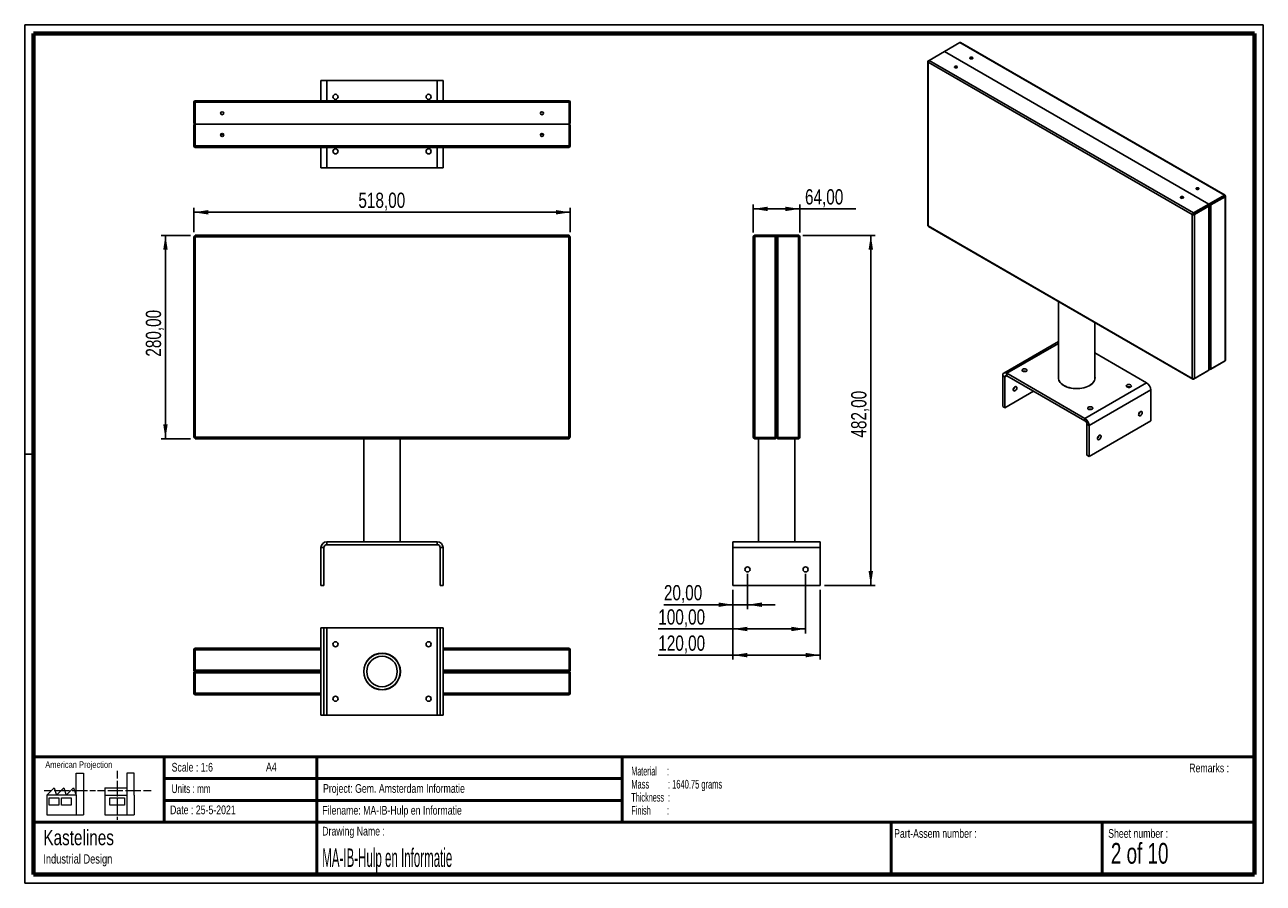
# Paper-space layout 'Sheet2' of a CAD drawing. Header units: millimetres. Extents: x 7 to 291, y 7 to 204.
import ezdxf

# ---------------------------------------------------------------- set-up
doc = ezdxf.new("R2010")
doc.units = ezdxf.units.MM
for name, color, linetype in [('BORDERS', 7, 'Continuous'), ('DRAWING', 7, 'Continuous'), ('TEXT_SHEET_FORMAT', 7, 'Continuous')]:
    doc.layers.add(name, color=color, linetype=linetype)
doc.styles.add('SLDTEXTSTYLE0', font='TXT', dxfattribs={"width": 0.7})
doc.styles.add('SLDTEXTSTYLE1', font='TXT', dxfattribs={"width": 0.75})
doc.styles.add('SLDTEXTSTYLE2', font='TXT', dxfattribs={"width": 0.678571})
doc.styles.add('SLDTEXTSTYLE3', font='TXT', dxfattribs={"width": 0.5675})
doc.styles.add('SLDTEXTSTYLE4', font='TXT', dxfattribs={"width": 0.56375})
doc.styles.add('SLDTEXTSTYLE5', font='TXT', dxfattribs={"width": 0.605})
doc.styles.add('SLDTEXTSTYLE6', font='TXT', dxfattribs={"width": 0.549})
doc.styles.add('SLDTEXTSTYLE7', font='TXT', dxfattribs={"width": 0.467045})
doc.dimstyles.new('SLDDIMSTYLE2', dxfattribs={"dimtxt": 3.5, "dimasz": 3.302, "dimexe": 0, "dimexo": 0.0625, "dimgap": 0.875, "dimtad": 1, "dimlfac": 6, "dimrnd": 1e-09, "dimzin": 12, "dimdsep": 46, "dimtxsty": 'SLDTEXTSTYLE1', "dimsah": 1, "dimcen": 0.09, "dimadec": 0, "dimazin": 3, "dimtfac": 1, "dimtofl": 0, "dimtmove": 0, "dimatfit": 3, "dimfxl": 1, "dimfrac": 2, "dimtolj": 1, "dimtzin": 12, "dimarcsym": 0})
doc.dimstyles.new('SLDDIMSTYLE3', dxfattribs={"dimtxt": 3.5, "dimasz": 3.302, "dimexe": 0, "dimexo": 0.0625, "dimgap": 0.875, "dimtad": 1, "dimlfac": 6, "dimrnd": 1e-09, "dimzin": 12, "dimdsep": 46, "dimtxsty": 'SLDTEXTSTYLE1', "dimsah": 1, "dimcen": 0.09, "dimadec": 0, "dimazin": 3, "dimtfac": 1, "dimtmove": 0, "dimatfit": 0, "dimfxl": 1, "dimfrac": 2, "dimtolj": 1, "dimtzin": 12, "dimarcsym": 0})

# ---------------------------------------------------------------- blocks, each defined once
blk = doc.blocks.new('SW_NOTE_0_7')
at = {"layer": 'TEXT_SHEET_FORMAT', "color": 0, "char_height": 2, "attachment_point": 1}
for s, insert, style in [('Material     :', (0, 2.58), 'SLDTEXTSTYLE3'), ('Mass         : 1640.75 grams', (0, -0.42), 'SLDTEXTSTYLE4'), ('Thickness  :', (0, -3.42), 'SLDTEXTSTYLE5'), ('Finish        :', (0, -6.42), 'SLDTEXTSTYLE6')]:
    blk.add_mtext(s, dxfattribs=dict(at, insert=insert, style=style))
blk = doc.blocks.new('SW_NOTE_0_8')
at = {"layer": 'DRAWING', "color": 0, "attachment_point": 1, "style": 'SLDTEXTSTYLE1'}
for s, insert, char_height in [('Kastelines', (0, 4.51), 3.5), ('Industrial Design', (0, -1.09), 2.1167)]:
    blk.add_mtext(s, dxfattribs=dict(at, insert=insert, char_height=char_height))
blk = doc.blocks.new('_D')
at = {"layer": 'DRAWING', "color": 7}
for p, q in [((44.61, 155.46), (37.83, 155.46)), ((38.83, 108.8), (38.83, 155.46)), ((44.61, 108.8), (37.83, 108.8))]:
    blk.add_line(p, q, dxfattribs=at)
for points in [[(38.83, 155.46), (38.32, 152.16), (39.34, 152.16)], [(38.83, 108.8), (39.34, 112.1), (38.32, 112.1)]]:
    blk.add_solid(points, dxfattribs=at)
at = {"layer": 'DRAWING', "color": 7, "insert": (34.32, 127.62), "char_height": 3.5, "attachment_point": 1, "rotation": 90, "style": 'SLDTEXTSTYLE1'}
blk.add_mtext('280,00', dxfattribs=at)
blk = doc.blocks.new('_D_1')
at = {"layer": 'DRAWING', "color": 7}
for p, q in [((45.33, 156.18), (45.33, 161.75)), ((45.33, 160.75), (131.67, 160.75)), ((131.67, 156.18), (131.67, 161.75))]:
    blk.add_line(p, q, dxfattribs=at)
for points in [[(45.33, 160.75), (48.63, 160.24), (48.63, 161.26)], [(131.67, 160.75), (128.36, 161.26), (128.36, 160.24)]]:
    blk.add_solid(points, dxfattribs=at)
at = {"layer": 'DRAWING', "color": 7, "insert": (83.08, 165.26), "char_height": 3.5, "attachment_point": 1, "style": 'SLDTEXTSTYLE1'}
blk.add_mtext('518,00', dxfattribs=at)
blk = doc.blocks.new('_D_2')
at = {"layer": 'DRAWING', "color": 7}
for p, q in [((173.63, 156.13), (173.63, 162.53)), ((184.3, 156.13), (184.3, 162.53)), ((173.63, 161.53), (184.3, 161.53)), ((184.3, 161.53), (197.13, 161.53))]:
    blk.add_line(p, q, dxfattribs=at)
for points in [[(173.63, 161.53), (176.93, 161.02), (176.93, 162.04)], [(184.3, 161.53), (180.99, 162.04), (180.99, 161.02)]]:
    blk.add_solid(points, dxfattribs=at)
at = {"layer": 'DRAWING', "color": 7, "insert": (185.49, 166.04), "char_height": 3.5, "attachment_point": 1, "style": 'SLDTEXTSTYLE1'}
blk.add_mtext('64,00', dxfattribs=at)
blk = doc.blocks.new('_D_3')
at = {"layer": 'DRAWING', "color": 7}
for p, q in [((172.3, 77.8), (172.3, 69.7)), ((168.96, 74.13), (168.96, 69.7)), ((168.96, 70.7), (153.14, 70.7)), ((172.3, 70.7), (168.96, 70.7)), ((172.3, 70.7), (178.65, 70.7))]:
    blk.add_line(p, q, dxfattribs=at)
for points in [[(168.96, 70.7), (165.66, 71.21), (165.66, 70.19)], [(172.3, 70.7), (175.6, 70.19), (175.6, 71.21)]]:
    blk.add_solid(points, dxfattribs=at)
at = {"layer": 'DRAWING', "color": 7, "insert": (153.14, 75.21), "char_height": 3.5, "attachment_point": 1, "style": 'SLDTEXTSTYLE1'}
blk.add_mtext('20,00', dxfattribs=at)
blk = doc.blocks.new('_D_4')
at = {"layer": 'DRAWING', "color": 7}
for p, q in [((185.63, 77.8), (185.63, 64.13)), ((168.96, 74.13), (168.96, 64.13)), ((168.96, 65.13), (151.85, 65.13)), ((168.96, 65.13), (185.63, 65.13))]:
    blk.add_line(p, q, dxfattribs=at)
for points in [[(168.96, 65.13), (172.27, 64.62), (172.27, 65.64)], [(185.63, 65.13), (182.33, 65.64), (182.33, 64.62)]]:
    blk.add_solid(points, dxfattribs=at)
at = {"layer": 'DRAWING', "color": 7, "insert": (151.85, 69.64), "char_height": 3.5, "attachment_point": 1, "style": 'SLDTEXTSTYLE1'}
blk.add_mtext('100,00', dxfattribs=at)
blk = doc.blocks.new('_D_5')
at = {"layer": 'DRAWING', "color": 7}
for p, q in [((184.96, 155.46), (201.58, 155.46)), ((200.58, 75.13), (200.58, 155.46)), ((189.96, 75.13), (201.58, 75.13))]:
    blk.add_line(p, q, dxfattribs=at)
for points in [[(200.58, 155.46), (200.07, 152.16), (201.09, 152.16)], [(200.58, 75.13), (201.09, 78.43), (200.07, 78.43)]]:
    blk.add_solid(points, dxfattribs=at)
at = {"layer": 'DRAWING', "color": 7, "insert": (196.07, 109.05), "char_height": 3.5, "attachment_point": 1, "rotation": 90, "style": 'SLDTEXTSTYLE1'}
blk.add_mtext('482,00', dxfattribs=at)
blk = doc.blocks.new('_D_6')
at = {"layer": 'DRAWING', "color": 7}
for p, q in [((168.96, 74.13), (168.96, 58.13)), ((188.96, 74.13), (188.96, 58.13)), ((168.96, 59.13), (151.85, 59.13)), ((188.96, 59.13), (168.96, 59.13))]:
    blk.add_line(p, q, dxfattribs=at)
for points in [[(168.96, 59.13), (172.27, 58.62), (172.27, 59.64)], [(188.96, 59.13), (185.66, 59.64), (185.66, 58.62)]]:
    blk.add_solid(points, dxfattribs=at)
at = {"layer": 'DRAWING', "color": 7, "insert": (151.85, 63.64), "char_height": 3.5, "attachment_point": 1, "style": 'SLDTEXTSTYLE1'}
blk.add_mtext('120,00', dxfattribs=at)

psp = doc.layouts.new('Sheet2')

# ---------------------------------------------------------------- linework, layer by layer
at = {"color": 7, "linetype": 'Continuous', "lineweight": 25}
for p, q in [((217.4677, 197.6453), (221.0033, 199.6863)), ((221.0033, 199.6863), (281.6549, 164.6729)), ((281.8104, 164.6958), (221.1811, 199.6964)), ((213.9322, 195.6043), (217.4677, 197.6453)), ((217.4677, 197.6453), (278.1194, 162.6318)), ((213.637, 195.3412), (213.637, 157.7181)), ((213.9286, 195.6022), (213.7346, 195.4902)), ((274.3101, 160.2046), (213.7346, 195.174)), ((213.7346, 195.174), (213.7346, 157.6132)), ((274.5839, 160.5908), (213.9322, 195.6043)), ((74.4993, 190.9861), (74.4993, 186.3194)), ((74.4993, 190.9861), (75.8326, 190.9861)), ((101.1659, 190.9861), (75.8326, 190.9861)), ((101.1659, 190.9861), (102.4993, 190.9861)), ((102.4993, 190.9861), (102.4993, 186.3194)), ((45.3326, 185.9861), (45.3326, 181.3194)), ((45.3326, 185.9861), (45.5826, 185.9861)), ((45.5826, 185.9861), (45.5826, 181.3194)), ((45.6121, 180.9861), (45.6121, 185.9861)), ((45.6121, 185.9861), (131.3865, 185.9861)), ((45.6659, 186.3194), (131.3326, 186.3194)), ((131.3865, 185.9861), (131.3865, 180.9861)), ((131.6659, 185.9861), (131.4159, 185.9861)), ((131.4159, 181.3194), (131.4159, 185.9861)), ((131.6659, 181.3194), (131.6659, 185.9861)), ((45.5826, 181.3194), (45.3326, 181.3194)), ((45.3326, 180.6527), (45.3326, 175.9861)), ((45.5826, 180.6527), (45.3326, 180.6527)), ((45.5826, 180.6527), (45.5826, 175.9861)), ((45.6121, 180.9861), (131.3865, 180.9861)), ((45.6121, 175.9861), (45.6121, 180.9861)), ((131.3865, 180.9861), (131.3865, 175.9861)), ((131.4159, 181.3194), (131.6659, 181.3194)), ((131.4159, 180.6527), (131.6659, 180.6527)), ((131.4159, 175.9861), (131.4159, 180.6527)), ((131.6659, 175.9861), (131.6659, 180.6527)), ((51.4927, 178.5694), (52.1725, 178.5694)), ((124.826, 178.5694), (125.5059, 178.5694)), ((45.3326, 175.9861), (45.5826, 175.9861)), ((131.3865, 175.9861), (45.6121, 175.9861)), ((131.3326, 175.6527), (45.6659, 175.6527)), ((74.4993, 175.6527), (74.4993, 170.9861)), ((102.4993, 175.6527), (102.4993, 170.9861)), ((131.6659, 175.9861), (131.4159, 175.9861)), ((75.8326, 170.9861), (74.4993, 170.9861)), ((75.8326, 170.9861), (101.1659, 170.9861)), ((102.4993, 170.9861), (101.1659, 170.9861)), ((278.1194, 162.6318), (274.5839, 160.5908)), ((278.1194, 162.4277), (274.5839, 160.3867)), ((274.6047, 160.3506), (277.9045, 162.2555)), ((274.7815, 160.2485), (278.0813, 162.1535)), ((277.9045, 162.2555), (278.0813, 162.1535)), ((278.0813, 124.5046), (278.0813, 162.1535)), ((281.6549, 164.6729), (278.1194, 162.6318)), ((281.6549, 164.4687), (278.1194, 162.4277)), ((278.1194, 162.6318), (278.1194, 162.4277)), ((278.1789, 124.7109), (278.1789, 162.2896)), ((278.3759, 162.5277), (281.6758, 164.4326)), ((278.3759, 162.5277), (278.5527, 162.4256)), ((278.5527, 162.4256), (281.8525, 164.3306)), ((278.5527, 162.4256), (278.5527, 124.7768)), ((278.6116, 162.7119), (278.6116, 162.6637)), ((281.6549, 164.6729), (281.6549, 164.4687)), ((281.8525, 164.5587), (281.6758, 164.4567)), ((281.8525, 164.3306), (281.6758, 164.4326)), ((281.8525, 164.3306), (281.8525, 126.6817)), ((281.9502, 126.8307), (281.9502, 164.4538)), ((274.3101, 160.2046), (274.4868, 160.3066)), ((274.3101, 122.6437), (274.3101, 160.2046)), ((274.5839, 160.5908), (274.5839, 160.3867)), ((274.7815, 160.2485), (274.6047, 160.3506)), ((274.7815, 122.5997), (274.7815, 160.2485)), ((275.7832, 161.0309), (275.7832, 161.079)), ((213.7346, 157.6132), (274.3101, 122.6437)), ((213.7767, 157.4761), (274.4061, 122.4755)), ((45.3326, 155.183), (45.6659, 155.1291)), ((45.3326, 155.183), (45.5826, 155.183)), ((45.3326, 155.183), (45.3326, 109.0753)), ((45.5826, 155.183), (45.6659, 155.1291)), ((45.6311, 155.183), (45.5826, 155.183)), ((45.6121, 155.4625), (45.6121, 155.2125)), ((45.6659, 155.1291), (45.6121, 155.4625)), ((131.3865, 155.4625), (45.6121, 155.4625)), ((45.6121, 155.2125), (45.6311, 155.183)), ((45.6659, 155.1291), (45.6121, 155.2125)), ((45.6659, 155.1291), (45.6659, 109.1291)), ((131.3326, 155.1291), (45.6659, 155.1291)), ((131.3865, 155.4625), (131.3326, 155.1291)), ((131.3865, 155.2125), (131.3326, 155.1291)), ((131.3326, 155.1291), (131.6659, 155.183)), ((131.3326, 155.1291), (131.4159, 155.183)), ((131.3326, 109.1291), (131.3326, 155.1291)), ((131.3674, 155.183), (131.3865, 155.2125)), ((131.4159, 155.183), (131.3674, 155.183)), ((131.3865, 155.4625), (131.3865, 155.2125)), ((131.6659, 155.183), (131.4159, 155.183)), ((131.6659, 109.0753), (131.6659, 155.183)), ((173.6303, 109.1291), (173.6303, 155.1291)), ((173.9636, 155.4625), (173.9636, 155.2125)), ((178.9636, 155.4625), (173.9636, 155.4625)), ((178.9636, 155.2125), (173.9636, 155.2125)), ((173.9636, 155.183), (173.9636, 155.2125)), ((173.9636, 109.0753), (173.9636, 155.183)), ((173.9636, 155.183), (178.6303, 155.183)), ((178.6303, 155.183), (178.9636, 155.183)), ((178.6303, 109.0753), (178.6303, 155.183)), ((178.9636, 155.4625), (178.9636, 155.2125)), ((183.9636, 155.4625), (178.9636, 155.4625)), ((183.9636, 155.2125), (178.9636, 155.2125)), ((178.9636, 155.183), (178.9636, 109.247)), ((178.9636, 155.183), (179.297, 155.183)), ((179.297, 155.183), (183.9636, 155.183)), ((179.297, 155.183), (179.297, 109.0753)), ((183.9636, 155.4625), (183.9636, 155.2125)), ((183.9636, 155.2125), (183.9636, 155.183)), ((183.9636, 155.183), (183.9636, 109.0753)), ((184.297, 155.1291), (184.297, 109.1291)), ((243.6269, 140.2439), (243.6269, 122.7085)), ((251.9602, 122.7085), (251.9602, 135.4332)), ((243.6269, 131.0952), (231.0992, 123.8631)), ((263.8213, 121.62), (251.9602, 128.4672)), ((278.3551, 124.6627), (281.6549, 126.5676)), ((281.8525, 126.6817), (278.5527, 124.7768)), ((231.2944, 122.9805), (230.823, 123.2526)), ((230.823, 123.2526), (230.823, 116.1759)), ((231.2944, 122.9805), (231.2944, 115.9038)), ((231.7658, 123.7971), (249.6792, 113.4559)), ((231.7658, 123.2527), (231.7658, 123.7971)), ((231.7658, 123.2527), (249.6792, 112.9115)), ((243.6368, 122.5432), (243.6117, 122.4363)), ((274.5839, 122.4856), (277.8837, 124.3905)), ((278.0813, 124.5046), (274.7815, 122.5997)), ((277.8837, 124.3906), (277.8837, 124.3905)), ((278.3551, 124.7816), (278.3551, 124.6627)), ((231.2944, 115.9038), (237.8951, 119.7143)), ((249.6792, 113.4559), (263.8213, 121.62)), ((264.7641, 119.987), (250.622, 111.8229)), ((264.7641, 119.987), (264.7641, 112.9103)), ((230.823, 116.1759), (231.2944, 115.9038)), ((249.6792, 112.9115), (249.6792, 113.4559)), ((250.1506, 112.095), (250.622, 111.8229)), ((250.1506, 105.0184), (250.1506, 112.095)), ((264.7641, 112.9103), (250.622, 104.7462)), ((250.622, 104.7462), (250.622, 111.8229)), ((45.6659, 109.1291), (45.3326, 109.0753)), ((45.3326, 109.0753), (45.5826, 109.0753)), ((45.6659, 109.1291), (45.5826, 109.0753)), ((45.6121, 109.0458), (45.6659, 109.1291)), ((45.6121, 108.7958), (45.6659, 109.1291)), ((45.6121, 108.7958), (45.6121, 109.0458)), ((45.6121, 108.7958), (131.3865, 108.7958)), ((45.6659, 109.1291), (131.3326, 109.1291)), ((84.3326, 108.7958), (84.3326, 85.1291)), ((92.6659, 85.1291), (92.6659, 108.7958)), ((131.6659, 109.0753), (131.3326, 109.1291)), ((131.3326, 109.1291), (131.3865, 109.0458)), ((131.3326, 109.1291), (131.3865, 108.7958)), ((131.4159, 109.0753), (131.3326, 109.1291)), ((131.3865, 108.7958), (131.3865, 109.0458)), ((131.6659, 109.0753), (131.4159, 109.0753)), ((178.6303, 109.0753), (173.9636, 109.0753)), ((173.9636, 108.7958), (173.9636, 109.0458)), ((173.9636, 109.0458), (178.6303, 109.0458)), ((173.9636, 108.7958), (178.6303, 108.7958)), ((174.797, 109.0753), (174.797, 109.0458)), ((174.797, 108.7958), (174.797, 85.1291)), ((178.6303, 109.0458), (178.6303, 108.7958)), ((178.9636, 109.1291), (178.788, 109.1291)), ((178.9636, 109.247), (178.9636, 109.1291)), ((178.9636, 109.1291), (179.1394, 109.1291)), ((183.9636, 109.0753), (179.297, 109.0753)), ((179.297, 109.0458), (179.297, 108.7958)), ((179.297, 109.0458), (183.9636, 109.0458)), ((179.297, 108.7958), (183.9636, 108.7958)), ((183.1303, 109.0458), (183.1303, 109.0753)), ((183.1303, 85.1291), (183.1303, 108.7958)), ((183.9636, 108.7958), (183.9636, 109.0458)), ((250.622, 104.7462), (250.1506, 105.0184)), ((75.1659, 83.7958), (74.4993, 83.7958)), ((74.4993, 83.7958), (74.4993, 75.1291)), ((75.1659, 83.7958), (75.1659, 75.1291)), ((75.8326, 84.4625), (75.8326, 85.1291)), ((75.8326, 85.1291), (101.1659, 85.1291)), ((75.8326, 84.4625), (101.1659, 84.4625)), ((101.1659, 84.4625), (101.1659, 85.1291)), ((101.8326, 75.1291), (101.8326, 83.7958)), ((101.8326, 83.7958), (102.4993, 83.7958)), ((102.4993, 75.1291), (102.4993, 83.7958)), ((168.9636, 83.7958), (168.9636, 85.1291)), ((168.9636, 85.1291), (188.9636, 85.1291)), ((168.9636, 75.1291), (168.9636, 83.7958)), ((188.9636, 83.7958), (168.9636, 83.7958)), ((188.9636, 85.1291), (188.9636, 83.7958)), ((188.9636, 83.7958), (188.9636, 75.1291)), ((74.4993, 75.1291), (75.1659, 75.1291)), ((102.4993, 75.1291), (101.8326, 75.1291)), ((188.9636, 75.1291), (168.9636, 75.1291)), ((74.4993, 65.3706), (74.4993, 45.3706)), ((74.4993, 65.3706), (75.1659, 65.3706)), ((75.1659, 65.3706), (75.1659, 45.3706)), ((75.8326, 65.3706), (75.1659, 65.3706)), ((75.8326, 45.3706), (75.8326, 65.3706)), ((75.8326, 65.3706), (101.1659, 65.3706)), ((101.8326, 65.3706), (101.1659, 65.3706)), ((101.1659, 65.3706), (101.1659, 45.3706)), ((102.4993, 65.3706), (101.8326, 65.3706)), ((101.8326, 45.3706), (101.8326, 65.3706)), ((102.4993, 45.3706), (102.4993, 65.3706)), ((45.3326, 60.3706), (45.5826, 60.3706)), ((45.3326, 60.3706), (45.3326, 55.7039)), ((45.5826, 60.3706), (45.5826, 55.7039)), ((45.6121, 55.7039), (45.6121, 60.3706)), ((45.6659, 60.7039), (74.4993, 60.7039)), ((102.4993, 60.7039), (131.3326, 60.7039)), ((131.3865, 60.3706), (131.3865, 55.7039)), ((131.6659, 60.3706), (131.4159, 60.3706)), ((131.4159, 55.7039), (131.4159, 60.3706)), ((131.6659, 55.7039), (131.6659, 60.3706)), ((45.5826, 55.7039), (45.3326, 55.7039)), ((45.5826, 55.0373), (45.3326, 55.0373)), ((45.3326, 55.0373), (45.3326, 50.3706)), ((45.5826, 55.0373), (45.5826, 50.3706)), ((45.6121, 55.3706), (45.6659, 55.3706)), ((45.6121, 50.3706), (45.6121, 55.0373)), ((45.6659, 55.3706), (45.6659, 55.5463)), ((45.6659, 55.3706), (45.6659, 55.1945)), ((45.7838, 55.3706), (45.6659, 55.3706)), ((74.4993, 55.3706), (45.7838, 55.3706)), ((131.2147, 55.3706), (102.4993, 55.3706)), ((131.3326, 55.3706), (131.2147, 55.3706)), ((131.3326, 55.3706), (131.3326, 55.5467)), ((131.3326, 55.3706), (131.3326, 55.1949)), ((131.3326, 55.3706), (131.3865, 55.3706)), ((131.3865, 55.0373), (131.3865, 50.3706)), ((131.4159, 55.7039), (131.6659, 55.7039)), ((131.4159, 55.0373), (131.6659, 55.0373)), ((131.4159, 50.3706), (131.4159, 55.0373)), ((131.6659, 50.3706), (131.6659, 55.0373)), ((45.3326, 50.3706), (45.5826, 50.3706)), ((74.4993, 50.0373), (45.6659, 50.0373)), ((131.3326, 50.0373), (102.4993, 50.0373)), ((131.6659, 50.3706), (131.4159, 50.3706)), ((74.4993, 45.3706), (75.1659, 45.3706)), ((75.1659, 45.3706), (75.8326, 45.3706)), ((101.1659, 45.3706), (75.8326, 45.3706)), ((101.1659, 45.3706), (101.8326, 45.3706)), ((102.4993, 45.3706), (101.8326, 45.3706))]:
    psp.add_line(p, q, dxfattribs=at)
at = {"color": 8, "linetype": 'Continuous', "lineweight": 25}
for p, q in [((213.7346, 195.4902), (213.7939, 195.4559)), ((75.8326, 190.9861), (75.8326, 186.3194)), ((101.1659, 186.3194), (101.1659, 190.9861)), ((75.8326, 175.6527), (75.8326, 170.9861)), ((101.1659, 170.9861), (101.1659, 175.6527)), ((277.9045, 162.3037), (277.9045, 162.2555)), ((281.6549, 164.4687), (281.6758, 164.4567)), ((281.6758, 164.4567), (281.6758, 164.4326)), ((243.6269, 130.6443), (231.7658, 123.7971)), ((281.6549, 126.5676), (281.6549, 126.5677)), ((231.2944, 122.9805), (231.7659, 123.2527)), ((274.5839, 122.4856), (274.5839, 122.5541)), ((45.6121, 60.3706), (74.4993, 60.3706)), ((102.4993, 60.3706), (131.3865, 60.3706)), ((45.6121, 55.7039), (74.4993, 55.7039)), ((74.4993, 55.0373), (45.6121, 55.0373)), ((102.4993, 55.7039), (131.3865, 55.7039)), ((131.3865, 55.0373), (102.4993, 55.0373)), ((74.4993, 50.3706), (45.6121, 50.3706)), ((131.3865, 50.3706), (102.4993, 50.3706))]:
    psp.add_line(p, q, dxfattribs=at)
at = {"color": 7, "linetype": 'Continuous', "lineweight": 25, "flags": 128}
for points in [[(223.3866, 195.9837), (223.5001, 195.9399), (223.6341, 195.9245), (223.768, 195.9399), (223.8816, 195.9837), (223.9574, 196.0492), (223.9841, 196.1266), (223.9574, 196.2039), (223.8816, 196.2694), (223.768, 196.3132), (223.6341, 196.3286), (223.5001, 196.3132), (223.3866, 196.2694), (223.3107, 196.2039), (223.2841, 196.1266), (223.3107, 196.0492), (223.3866, 195.9837)], [(219.8511, 193.9427), (219.9646, 193.8989), (220.0985, 193.8835), (220.2325, 193.8989), (220.346, 193.9427), (220.4219, 194.0082), (220.4485, 194.0855), (220.4219, 194.1629), (220.346, 194.2284), (220.2325, 194.2722), (220.0985, 194.2876), (219.9646, 194.2722), (219.8511, 194.2284), (219.7752, 194.1629), (219.7485, 194.0855), (219.7752, 194.0082), (219.8511, 193.9427)], [(275.7361, 166.3345), (275.6225, 166.3783), (275.4886, 166.3936), (275.3546, 166.3783), (275.2411, 166.3345), (275.1652, 166.2689), (275.1386, 166.1916), (275.1652, 166.1143), (275.2411, 166.0487), (275.3546, 166.0049), (275.4886, 165.9895), (275.6225, 166.0049), (275.7361, 166.0487), (275.8119, 166.1143), (275.8386, 166.1916), (275.8119, 166.2689), (275.7361, 166.3345)], [(272.2005, 164.2934), (272.087, 164.3372), (271.953, 164.3526), (271.8191, 164.3372), (271.7056, 164.2934), (271.6297, 164.2279), (271.603, 164.1506), (271.6297, 164.0732), (271.7056, 164.0077), (271.8191, 163.9639), (271.953, 163.9485), (272.087, 163.9639), (272.2005, 164.0077), (272.2764, 164.0732), (272.303, 164.1506), (272.2764, 164.2279), (272.2005, 164.2934)], [(277.9045, 162.2555), (277.9149, 162.2628), (277.9226, 162.2712), (277.9273, 162.2802), (277.9289, 162.2896), (277.9273, 162.2989), (277.9226, 162.308), (277.9192, 162.3121)], [(278.0813, 162.1535), (278.1228, 162.1827), (278.1536, 162.2159), (278.1725, 162.252), (278.1789, 162.2896), (278.1725, 162.3271), (278.1536, 162.3632), (278.1228, 162.3965), (278.0979, 162.4153)], [(235.4192, 124.2733), (235.5755, 124.2089), (235.7595, 124.1773), (235.9514, 124.1818), (236.1303, 124.2221), (236.2768, 124.2938), (236.3751, 124.389), (236.4145, 124.4975), (236.3908, 124.6075), (236.3064, 124.7071), (236.1706, 124.7855), (235.9981, 124.8342), (235.8076, 124.8479), (235.6196, 124.8251), (235.4547, 124.7684), (235.3306, 124.6838), (235.2608, 124.5805), (235.2528, 124.4698), (235.3076, 124.3635), (235.4192, 124.2733)], [(243.6269, 123.0495), (243.5894, 122.8165), (243.5968, 122.5287), (243.6631, 122.2434), (243.7874, 121.9646), (243.9679, 121.6963), (244.2021, 121.4422), (244.4868, 121.2059), (244.8178, 120.9907)], [(243.6269, 122.7085), (243.6383, 122.5305), (243.704, 122.248), (243.827, 121.972), (244.0058, 121.7064), (244.2377, 121.4548), (244.5195, 121.2208), (244.8473, 121.0077)], [(244.8178, 120.9907), (245.1907, 120.7995), (245.6, 120.6352), (246.0402, 120.5), (246.505, 120.3958), (246.9879, 120.324), (247.482, 120.2858), (247.9806, 120.2815), (248.4765, 120.3113), (248.9629, 120.3748), (249.4328, 120.471), (249.8797, 120.5986), (250.2973, 120.7559), (250.6798, 120.9405), (251.0218, 121.15), (251.3184, 121.3813), (251.5656, 121.6313), (251.7598, 121.8964), (251.8984, 122.1729), (251.9793, 122.457), (252.0014, 122.7445), (251.9645, 123.0316), (251.9602, 123.0495)], [(244.8473, 121.0077), (245.2164, 120.8184), (245.6218, 120.6558), (246.0576, 120.5219), (246.5177, 120.4187), (246.9958, 120.3477), (247.4851, 120.3098), (247.9787, 120.3055), (248.4698, 120.335), (248.9513, 120.3979), (249.4166, 120.4931), (249.859, 120.6195), (250.2725, 120.7752), (250.6512, 120.958), (250.9898, 121.1654), (251.2835, 121.3945), (251.5283, 121.642), (251.7205, 121.9045), (251.8577, 122.1782), (251.9378, 122.4595), (251.9602, 122.7085)], [(251.9754, 122.4363), (251.9645, 122.4872), (251.9504, 122.5432)], [(233.6514, 120.7348), (233.5175, 120.6317), (233.3981, 120.4881), (233.3061, 120.3196), (233.2516, 120.1446), (233.2404, 119.9818), (233.2737, 119.8491), (233.348, 119.7607), (233.4551, 119.7262), (233.5835, 119.7494), (233.7193, 119.8278), (233.8477, 119.9529), (233.9549, 120.1111), (234.0292, 120.2852), (234.0625, 120.4564), (234.0513, 120.6062), (233.9967, 120.7183), (233.9048, 120.7806), (233.7854, 120.7863), (233.6514, 120.7348)], [(259.343, 120.6675), (259.4993, 120.6031), (259.6833, 120.5715), (259.8752, 120.576), (260.0541, 120.6163), (260.2006, 120.688), (260.2989, 120.7832), (260.3383, 120.8917), (260.3145, 121.0017), (260.2302, 121.1013), (260.0944, 121.1797), (259.9219, 121.2284), (259.7313, 121.2421), (259.5434, 121.2193), (259.3784, 121.1626), (259.2543, 121.078), (259.1845, 120.9747), (259.1766, 120.864), (259.2314, 120.7577), (259.343, 120.6675)], [(251.3291, 116.0412), (251.1728, 116.1056), (250.9888, 116.1372), (250.7969, 116.1327), (250.618, 116.0924), (250.4715, 116.0207), (250.3732, 115.9255), (250.3338, 115.817), (250.3575, 115.707), (250.4419, 115.6074), (250.5777, 115.529), (250.7502, 115.4803), (250.9407, 115.4666), (251.1287, 115.4894), (251.2936, 115.5461), (251.4177, 115.6307), (251.4875, 115.734), (251.4955, 115.8447), (251.4407, 115.951), (251.3291, 116.0412)], [(262.4071, 115.0199), (262.2732, 114.9168), (262.1538, 114.7732), (262.0618, 114.6048), (262.0072, 114.4297), (261.996, 114.267), (262.0294, 114.1342), (262.1036, 114.0458), (262.2108, 114.0114), (262.3392, 114.0346), (262.475, 114.113), (262.6034, 114.238), (262.7106, 114.3962), (262.7848, 114.5703), (262.8182, 114.7416), (262.807, 114.8914), (262.7524, 115.0035), (262.6605, 115.0657), (262.541, 115.0714), (262.4071, 115.0199)], [(252.979, 109.5772), (252.8451, 109.4741), (252.7257, 109.3305), (252.6337, 109.1621), (252.5792, 108.987), (252.5679, 108.8242), (252.6013, 108.6915), (252.6755, 108.6031), (252.7827, 108.5686), (252.9111, 108.5919), (253.0469, 108.6703), (253.1753, 108.7953), (253.2825, 108.9535), (253.3567, 109.1276), (253.3901, 109.2989), (253.3789, 109.4486), (253.3243, 109.5607), (253.2324, 109.623), (253.1129, 109.6287), (252.979, 109.5772)]]:
    psp.add_lwpolyline(points, dxfattribs=at)
at = {"color": 7, "linetype": 'Continuous', "lineweight": 25}
for centre, radius in [((77.8326, 187.2361), 0.5833), ((99.1659, 187.2361), 0.5833), ((51.8326, 183.4861), 0.35), ((125.1659, 183.4861), 0.35), ((51.8326, 178.4861), 0.35), ((125.1659, 178.4861), 0.35), ((77.8326, 174.7361), 0.5833), ((99.1659, 174.7361), 0.5833), ((172.297, 78.7958), 0.5833), ((185.6303, 78.7958), 0.5833), ((77.8326, 61.6206), 0.5833), ((99.1659, 61.6206), 0.5833), ((88.4993, 55.3706), 4.2083), ((88.4993, 55.3706), 4.1667), ((88.4993, 55.3706), 3.5), ((77.8326, 49.1206), 0.5833), ((99.1659, 49.1206), 0.5833)]:
    psp.add_circle(centre, radius, dxfattribs=at)
for centre, radius, start, end in [((223.6341, 195.6577), 0.4752, 50.530051, 129.469949), ((220.0985, 193.6166), 0.4752, 50.530051, 129.469949), ((45.6659, 185.9861), 0.3333, 90, 180), ((45.6659, 185.9861), 0.0833, 129.364892, 180), ((131.3326, 185.9861), 0.3333, 0, 90), ((131.3326, 185.9861), 0.0833, 0, 50.635108), ((45.6659, 181.3194), 0.3333, 180, 260.699545), ((45.6659, 180.6527), 0.3333, 99.300455, 180), ((45.6659, 181.3194), 0.0833, 180, 229.725776), ((45.6659, 180.6527), 0.0833, 130.274224, 180), ((131.3326, 181.3194), 0.3333, 279.300455, 0), ((131.3326, 181.3194), 0.0833, 310.274224, 0), ((131.3326, 180.6527), 0.3333, 360, 80.699545), ((131.3326, 180.6527), 0.0833, 360, 49.725776), ((45.6659, 175.9861), 0.3333, 180, 270), ((45.6659, 175.9861), 0.0833, 180, 230.635108), ((131.3326, 175.9861), 0.3333, 270, 360), ((131.3326, 175.9861), 0.0833, 309.364892, 360), ((275.4886, 165.7227), 0.4752, 50.530051, 129.469949), ((271.953, 163.6817), 0.4752, 50.530052, 129.469948), ((278.3161, 162.8851), 0.5168, 245.179757, 297.244604), ((278.3166, 162.6425), 0.1292, 252.562062, 297.316333), ((173.9636, 155.1291), 0.3333, 90, 180), ((173.9636, 155.1291), 0.0833, 90, 140.635108), ((183.9636, 155.1291), 0.3333, 0, 90), ((183.9636, 155.1291), 0.0833, 39.364892, 90), ((231.3978, 123.3459), 0.5823, 50.796715, 189.214037), ((231.5818, 123.0271), 0.2911, 50.796715, 189.214037), ((235.8317, 123.3866), 0.9192, 68.05767, 111.94233), ((232.6775, 120.8207), 0.919, 308.044746, 351.96063), ((259.7555, 119.7808), 0.9192, 68.05767, 111.94233), ((262.7172, 119.8938), 2.0491, 2.605478, 57.394522), ((250.9166, 114.6792), 0.9183, 68.035618, 111.964382), ((261.4332, 115.1058), 0.919, 308.044746, 351.96063), ((248.575, 111.7298), 2.0491, 2.605478, 57.394522), ((249.1271, 112.0485), 1.0245, 2.605478, 57.394522), ((173.9636, 109.1291), 0.3333, 180, 270), ((173.9636, 109.1291), 0.0833, 219.364892, 270), ((183.9636, 109.1291), 0.3333, 270, 0), ((183.9636, 109.1291), 0.0833, 270, 320.635108), ((252.0051, 109.6631), 0.919, 308.044746, 351.96063), ((75.8326, 83.7958), 1.3333, 90, 180), ((75.8326, 83.7958), 0.6667, 90, 180), ((101.1659, 83.7958), 1.3333, 0, 90), ((101.1659, 83.7958), 0.6667, 0, 90), ((45.6659, 60.3706), 0.3333, 90, 180), ((45.6659, 60.3706), 0.0833, 129.364892, 180), ((131.3326, 60.3706), 0.3333, 0, 90), ((131.3326, 60.3706), 0.0833, 0, 50.635108), ((45.6659, 50.3706), 0.3333, 180, 270), ((45.6659, 50.3706), 0.0833, 180, 230.635108), ((131.3326, 50.3706), 0.3333, 270, 360), ((131.3326, 50.3706), 0.0833, 309.364892, 360)]:
    psp.add_arc(centre, radius, start, end, dxfattribs=at)
for centre, major_axis, ratio, start_param, end_param in [((221.0414, 199.3921), (0.1176, 0.3147), 0.66035732, 6.17302891, 6.95834581), ((213.9703, 195.3101), (0.3313, -0.0555), 0.66028173, 2.46631826, 4.03711458), ((213.9703, 195.3101), (0.1176, 0.3147), 0.66035732, 0.6751605, 2.24595683), ((45.6659, 185.9861), (0, 0.3333), 0.16161165, 0, 1.57079633), ((131.3326, 185.9861), (0, 0.3333), 0.16161165, 4.71238898, 6.28318531), ((45.6659, 175.9861), (0, 0.3333), 0.16161165, 1.57079633, 3.14159265), ((131.3326, 175.9861), (0, 0.3333), 0.16161165, 3.14159265, 4.71238898), ((281.6168, 164.4227), (0.2014, 0.268), 0.47866044, 5.55577573, 7.12657206), ((281.6168, 164.4227), (0.0695, 0.0559), 0.17840248, 5.56670171, 7.13749804), ((281.6168, 164.4227), (0.0831, 0.0322), 0.17826878, 5.42884677, 6.99964309), ((281.6168, 164.4227), (0.3328, 0.0404), 0.47855338, 5.43973809, 7.01053441), ((274.5458, 160.3406), (0.2014, 0.268), 0.47866044, 0.84338675, 2.41418308), ((274.5458, 160.3406), (0.3328, 0.0404), 0.47855338, 3.86894176, 5.43973809), ((274.5458, 160.3406), (0.0695, 0.0559), 0.17840248, 0.85431273, 2.42510905), ((274.5458, 160.3406), (0.0831, 0.0322), 0.17826878, 3.85805044, 5.42884677), ((213.9703, 157.7492), (0.3328, 0.0404), 0.47855338, 3.0835436, 3.86894176), ((213.9703, 157.7492), (0.2014, 0.268), 0.47866044, 2.41418308, 3.19966251), ((173.9636, 155.1291), (0.3333, 0), 0.16161165, 1.57079633, 3.14159265), ((183.9636, 155.1291), (0.3333, 0), 0.16161165, 0, 1.57079633), ((281.6168, 126.8618), (0.3313, -0.0555), 0.66028173, 5.60791091, 6.39330907), ((274.5458, 122.7797), (0.3313, -0.0555), 0.66028173, 4.03711458, 5.60791091), ((274.5458, 122.7797), (0.1176, 0.3147), 0.66035732, 2.24595683, 3.81675316), ((173.9636, 109.1291), (0.3333, 0), 0.16161165, 3.14159265, 4.71238898), ((183.9636, 109.1291), (0.3333, 0), 0.16161165, 4.71238898, 6.28318531), ((45.6659, 60.3706), (0, 0.3333), 0.16161165, 0, 1.57079633), ((131.3326, 60.3706), (0, 0.3333), 0.16161165, 4.71238898, 6.28318531), ((45.6659, 50.3706), (0, 0.3333), 0.16161165, 1.57079633, 3.14159265), ((131.3326, 50.3706), (0, 0.3333), 0.16161165, 3.14159265, 4.71238898)]:
    psp.add_ellipse(centre, major_axis=major_axis, ratio=ratio, start_param=start_param, end_param=end_param, dxfattribs=at)
for points, knots in [([(278.1759, 124.7111), (278.1743, 124.6836), (278.1709, 124.6228), (278.1285, 124.5532), (278.0917, 124.5153), (278.0813, 124.5046)], [0, 0, 0, 0, 0.37141372, 0.82310741, 1, 1, 1, 1]), ([(278.1694, 124.6633), (278.1812, 124.6594), (278.2087, 124.6501), (278.2568, 124.6466), (278.3003, 124.6501), (278.3334, 124.6567), (278.3479, 124.6607), (278.3551, 124.6627)], [0, 0, 0, 0, 0.20941592, 0.48964567, 0.77800145, 0.88876016, 1, 1, 1, 1]), ([(278.5527, 124.7768), (278.5431, 124.7751), (278.5248, 124.772), (278.4955, 124.7697), (278.4715, 124.7693), (278.4457, 124.7699), (278.4182, 124.7717), (278.3848, 124.776), (278.3584, 124.7808), (278.3304, 124.7869), (278.3012, 124.7946), (278.2669, 124.8059), (278.2407, 124.8161), (278.2134, 124.8281), (278.1941, 124.8371), (278.1807, 124.8451), (278.1789, 124.8462)], [0, 0, 0, 0, 0.09784874, 0.18508587, 0.26389397, 0.30236518, 0.3972139, 0.48171384, 0.55798816, 0.5952065, 0.69005312, 0.77455115, 0.85082371, 0.88804117, 0.98517944, 1, 1, 1, 1]), ([(178.9636, 109.247), (178.9593, 109.2336), (178.9507, 109.2073), (178.8853, 109.1681), (178.7918, 109.1293), (178.7003, 109.0982), (178.6457, 109.0803), (178.6303, 109.0753)], [0, 0, 0, 0, 0.233334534, 0.459385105, 0.685430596, 0.91147596, 1, 1, 1, 1]), ([(178.6303, 108.7958), (178.6504, 108.7969), (178.6911, 108.799), (178.7493, 108.816), (178.8036, 108.8423), (178.8513, 108.8773), (178.8925, 108.9205), (178.9251, 108.9699), (178.9487, 109.0247), (178.9594, 109.0708), (178.9632, 109.106), (178.9635, 109.1214), (178.9636, 109.1291)], [0, 0, 0, 0, 0.11494052, 0.23343901, 0.34487253, 0.45953751, 0.57096858, 0.68563089, 0.7970619, 0.91172415, 0.95576641, 1, 1, 1, 1]), ([(179.297, 109.0753), (179.2838, 109.0796), (179.2588, 109.0878), (179.2237, 109.0994), (179.1972, 109.1085), (179.1702, 109.1179), (179.1434, 109.1275), (179.1137, 109.1388), (179.0921, 109.1475), (179.0707, 109.1567), (179.0499, 109.1663), (179.0281, 109.1776), (179.0134, 109.1864), (178.9993, 109.1957), (178.9862, 109.2059), (178.9739, 109.2188), (178.9672, 109.23), (178.9641, 109.2394), (178.9638, 109.2445), (178.9636, 109.247)], [0, 0, 0, 0, 0.07555479, 0.14291573, 0.20376811, 0.23347401, 0.30671231, 0.3719597, 0.43085561, 0.45959408, 0.53283077, 0.59807668, 0.65697123, 0.68570903, 0.76071522, 0.83489104, 0.91178795, 0.95579838, 1, 1, 1, 1]), ([(178.9636, 109.1291), (178.9647, 109.1091), (178.9668, 109.0683), (178.9838, 109.0101), (179.0101, 108.9559), (179.0451, 108.9081), (179.0883, 108.8669), (179.1377, 108.8343), (179.1925, 108.8107), (179.2386, 108.8001), (179.2738, 108.7963), (179.2892, 108.796), (179.297, 108.7958)], [0, 0, 0, 0, 0.114940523, 0.233439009, 0.344872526, 0.45953751, 0.570968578, 0.685630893, 0.797061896, 0.911724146, 0.955766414, 1, 1, 1, 1]), ([(179.2192, 109.101), (179.2213, 109.0956), (179.2261, 109.0829), (179.2405, 109.0665), (179.2585, 109.0542), (179.278, 109.0471), (179.2906, 109.0462), (179.297, 109.0458)], [0, 0, 0, 0, 0.17171548, 0.39707155, 0.62895369, 0.81272991, 1, 1, 1, 1]), ([(45.3326, 55.7039), (45.3328, 55.6939), (45.3334, 55.6739), (45.3376, 55.6437), (45.3445, 55.6137), (45.3541, 55.5849), (45.366, 55.5575), (45.3801, 55.5316), (45.3966, 55.5068), (45.4152, 55.4836), (45.4356, 55.4623), (45.4578, 55.443), (45.4819, 55.4254), (45.5074, 55.4102), (45.534, 55.3973), (45.5616, 55.3869), (45.5902, 55.3789), (45.6251, 55.3722), (45.6505, 55.3712), (45.6659, 55.3706)], [0, 0, 0, 0, 0.05726671, 0.11495686, 0.1739859, 0.23347907, 0.28900778, 0.34492225, 0.40205243, 0.45960302, 0.51513052, 0.57104375, 0.62817261, 0.68572185, 0.74124932, 0.79716251, 0.85429134, 0.91184055, 1, 1, 1, 1]), ([(45.6659, 55.3706), (45.6459, 55.3695), (45.6051, 55.3674), (45.5469, 55.3504), (45.4926, 55.3241), (45.4449, 55.2891), (45.4037, 55.2459), (45.3711, 55.1965), (45.3475, 55.1417), (45.3368, 55.0956), (45.3331, 55.0604), (45.3327, 55.045), (45.3326, 55.0373)], [0, 0, 0, 0, 0.114940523, 0.233439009, 0.344872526, 0.45953751, 0.570968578, 0.685630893, 0.797061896, 0.911724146, 0.955766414, 1, 1, 1, 1]), ([(45.5826, 55.7039), (45.5827, 55.7001), (45.583, 55.6925), (45.5855, 55.6812), (45.5894, 55.6701), (45.5949, 55.6598), (45.6017, 55.6504), (45.6098, 55.642), (45.619, 55.6347), (45.6286, 55.6294), (45.6351, 55.6261), (45.6383, 55.6253), (45.6385, 55.6253)], [0, 0, 0, 0, 0.11080263, 0.22237482, 0.33634306, 0.45114913, 0.56237813, 0.67438566, 0.78881805, 0.90409864, 0.99488492, 1, 1, 1, 1]), ([(45.7838, 55.3706), (45.7704, 55.3749), (45.7441, 55.3835), (45.7048, 55.449), (45.666, 55.5424), (45.635, 55.6339), (45.6171, 55.6885), (45.6121, 55.7039)], [0, 0, 0, 0, 0.233334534, 0.459385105, 0.685430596, 0.91147596, 1, 1, 1, 1]), ([(45.6121, 55.0373), (45.6186, 55.0573), (45.632, 55.0981), (45.6517, 55.1563), (45.6715, 55.2105), (45.6908, 55.2583), (45.7103, 55.2995), (45.7296, 55.3321), (45.7491, 55.3557), (45.7646, 55.3663), (45.7762, 55.3701), (45.7812, 55.3704), (45.7838, 55.3706)], [0, 0, 0, 0, 0.11494052, 0.23343901, 0.34487253, 0.45953751, 0.57096858, 0.68563089, 0.7970619, 0.91172415, 0.95576641, 1, 1, 1, 1]), ([(131.3865, 55.7039), (131.3799, 55.6839), (131.3665, 55.6431), (131.3468, 55.5849), (131.327, 55.5306), (131.3077, 55.4829), (131.2882, 55.4417), (131.2689, 55.4091), (131.2494, 55.3855), (131.2339, 55.3749), (131.2223, 55.3711), (131.2173, 55.3707), (131.2147, 55.3706)], [0, 0, 0, 0, 0.11494052, 0.23343901, 0.34487253, 0.45953751, 0.57096858, 0.68563089, 0.7970619, 0.91172415, 0.95576641, 1, 1, 1, 1]), ([(131.2147, 55.3706), (131.2213, 55.3695), (131.2347, 55.3674), (131.2544, 55.3504), (131.2742, 55.3241), (131.2935, 55.2891), (131.313, 55.2459), (131.3323, 55.1965), (131.3518, 55.1417), (131.3673, 55.0956), (131.3789, 55.0604), (131.3839, 55.045), (131.3865, 55.0373)], [0, 0, 0, 0, 0.114940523, 0.233439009, 0.344872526, 0.45953751, 0.570968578, 0.685630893, 0.797061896, 0.911724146, 0.955766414, 1, 1, 1, 1]), ([(131.3326, 55.3706), (131.3733, 55.3749), (131.4535, 55.3835), (131.5576, 55.449), (131.6321, 55.5424), (131.663, 55.6339), (131.6653, 55.6885), (131.6659, 55.7039)], [0, 0, 0, 0, 0.233334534, 0.459385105, 0.685430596, 0.91147596, 1, 1, 1, 1]), ([(131.6659, 55.0373), (131.6655, 55.0504), (131.6646, 55.0754), (131.6583, 55.1105), (131.6509, 55.1371), (131.6413, 55.164), (131.6292, 55.1908), (131.6117, 55.2205), (131.5959, 55.2421), (131.5779, 55.2635), (131.5573, 55.2844), (131.5305, 55.3061), (131.5083, 55.3209), (131.4836, 55.3349), (131.4554, 55.348), (131.4178, 55.3603), (131.3844, 55.367), (131.3557, 55.3701), (131.3403, 55.3704), (131.3326, 55.3706)], [0, 0, 0, 0, 0.07555479, 0.14291573, 0.20376811, 0.23347401, 0.30671231, 0.3719597, 0.43085561, 0.45959408, 0.53283077, 0.59807668, 0.65697123, 0.68570903, 0.76071522, 0.83489104, 0.91178795, 0.95579838, 1, 1, 1, 1]), ([(131.4159, 55.0373), (131.4158, 55.0411), (131.4155, 55.0487), (131.413, 55.06), (131.4091, 55.071), (131.4036, 55.0814), (131.3968, 55.0908), (131.3888, 55.0992), (131.3795, 55.1064), (131.3701, 55.1122), (131.3635, 55.1143), (131.3606, 55.1152)], [0, 0, 0, 0, 0.1116283, 0.22403189, 0.33884939, 0.45451096, 0.5665688, 0.67941097, 0.79469609, 0.91083571, 1, 1, 1, 1])]:
    psp.add_open_spline(points, degree=3, knots=knots, dxfattribs=at)
at = {"layer": 'BORDERS', "lineweight": 70}
for p, q in [((8.5696, 8.7839), (8.5696, 201.7839)), ((8.5696, 201.7839), (288.5696, 201.7839)), ((288.5696, 201.7839), (288.5696, 8.7839)), ((288.5696, 8.7839), (8.5696, 8.7839))]:
    psp.add_line(p, q, dxfattribs=at)
at = {"layer": 'BORDERS', "lineweight": 50}
for p, q in [((8.5696, 35.7839), (288.5696, 35.7839)), ((38.5696, 35.7839), (38.5696, 20.7839)), ((73.5696, 35.7839), (73.5696, 8.7839)), ((143.5696, 35.7839), (143.5696, 20.7839)), ((38.5696, 30.7839), (143.5696, 30.7839)), ((38.5696, 25.7839), (143.5696, 25.7839)), ((8.5696, 20.7839), (288.5696, 20.7839)), ((205.2225, 8.7839), (205.2225, 20.7839)), ((253.6509, 8.7839), (253.6509, 20.7839))]:
    psp.add_line(p, q, dxfattribs=at)
at = {"layer": 'TEXT_SHEET_FORMAT'}
for p, q in [((6.5696, 203.7839), (290.5696, 203.7839)), ((6.5696, 203.7839), (6.5696, 6.7839)), ((290.5696, 203.7839), (290.5696, 6.7839)), ((6.5696, 105.2839), (8.6215, 105.2839)), ((6.5696, 6.7839), (290.5696, 6.7839))]:
    psp.add_line(p, q, dxfattribs=at)
at = {"layer": 'TEXT_SHEET_FORMAT', "color": 7, "linetype": 'Continuous', "lineweight": 18}
for p, q in [((18.3208, 26.9711), (18.3208, 32.0361)), ((18.3208, 32.0361), (20.0027, 32.0361)), ((20.0027, 32.0361), (20.0027, 22.4704)), ((27.7328, 32.596), (27.7328, 30.8389)), ((31.6542, 32.0317), (29.9723, 32.0317)), ((29.9723, 32.0317), (29.9723, 22.466)), ((31.6542, 26.9668), (31.6542, 32.0317)), ((11.5933, 26.9711), (13.2752, 28.6594)), ((13.2752, 28.6594), (13.8375, 26.9711)), ((13.8375, 26.9711), (15.5194, 28.6594)), ((15.5194, 28.6594), (16.0814, 26.9711)), ((16.0814, 26.9711), (17.7632, 28.6594)), ((17.7632, 28.6594), (18.3208, 26.9711)), ((24.9266, 28.655), (24.9266, 26.9668)), ((24.9266, 28.655), (29.9723, 28.655)), ((27.7328, 30.2516), (27.7328, 28.4899)), ((27.7328, 28.4899), (27.7328, 26.7282)), ((10.9809, 28.0997), (12.736, 28.0997)), ((18.3208, 26.9711), (11.5933, 26.9711)), ((11.5933, 26.9711), (11.5933, 22.4704)), ((12.1556, 26.4115), (14.3995, 26.4115)), ((12.1556, 24.7231), (12.1556, 26.4115)), ((13.321, 28.0997), (15.076, 28.0997)), ((14.3995, 26.4115), (14.3995, 24.7231)), ((14.957, 26.4115), (17.2012, 26.4115)), ((14.957, 24.7231), (14.957, 26.4115)), ((15.076, 28.0997), (16.8309, 28.0997)), ((17.2012, 26.4115), (17.2012, 24.7231)), ((17.4159, 28.0997), (19.1711, 28.0997)), ((18.3208, 26.9711), (18.3208, 22.4704)), ((19.1711, 28.0997), (20.926, 28.0997)), ((21.511, 28.0997), (22.8089, 28.0997)), ((23.2447, 28.0953), (24.9952, 28.0953)), ((24.9266, 26.9668), (29.9723, 26.9668)), ((24.9266, 26.9668), (24.9266, 22.466)), ((25.5802, 28.0953), (27.3352, 28.0953)), ((26.0509, 26.4071), (29.4147, 26.4071)), ((26.0509, 24.7187), (26.0509, 26.4071)), ((27.3352, 28.0953), (29.0902, 28.0953)), ((27.7328, 26.1409), (27.7328, 24.3793)), ((29.4147, 26.4071), (29.4147, 24.7187)), ((29.6752, 28.0953), (31.4303, 28.0953)), ((31.4303, 28.0953), (33.1853, 28.0953)), ((31.6542, 26.9668), (31.6542, 22.466)), ((33.7703, 28.0953), (35.5252, 28.0953)), ((14.3995, 24.7231), (12.1556, 24.7231)), ((17.2012, 24.7231), (14.957, 24.7231)), ((29.4147, 24.7187), (26.0509, 24.7187)), ((27.7328, 24.3793), (27.7328, 22.6175)), ((11.5933, 22.4704), (18.3208, 22.4704)), ((18.3208, 22.4704), (20.0027, 22.4704)), ((24.9266, 22.466), (31.6542, 22.466)), ((27.7328, 22.0302), (27.7328, 21.342))]:
    psp.add_line(p, q, dxfattribs=at)

# ---------------------------------------------------------------- block references
at = {"layer": 'DRAWING'}
psp.add_blockref('SW_NOTE_0_8', (10.8265, 14.511), dxfattribs=at)
at = {"layer": 'TEXT_SHEET_FORMAT', "color": 218}
psp.add_blockref('SW_NOTE_0_7', (145.6526, 30.9309), dxfattribs=at)

# ---------------------------------------------------------------- texts
at = {"layer": 'TEXT_SHEET_FORMAT', "attachment_point": 1}
for s, insert, char_height, style in [('American Projection', (11.2772, 34.7557), 1.5, 'SLDTEXTSTYLE1'), ('Scale : 1:6', (40.2454, 34.4082), 2, 'SLDTEXTSTYLE1'), ('A4', (61.8906, 34.4862), 2, 'SLDTEXTSTYLE1'), ('Remarks :', (273.5956, 34.2358), 2, 'SLDTEXTSTYLE1'), ('Units : mm', (40.2393, 29.4761), 2, 'SLDTEXTSTYLE0'), ('Project: Gem. Amsterdam Informatie', (74.9564, 29.538), 2, 'SLDTEXTSTYLE1'), ('Date : 25-5-2021', (39.8865, 24.6218), 2, 'SLDTEXTSTYLE1'), ('Filename: MA-IB-Hulp en Informatie', (74.7977, 24.5313), 2, 'SLDTEXTSTYLE1'), ('Drawing Name :', (74.7803, 19.7365), 2, 'SLDTEXTSTYLE1'), ('Part-Assem number :', (205.9266, 19.2104), 2, 'SLDTEXTSTYLE1'), ('Sheet number :', (255.0112, 19.2104), 2, 'SLDTEXTSTYLE1'), ('2 of 10', (255.6343, 16.0396), 4.7625, 'SLDTEXTSTYLE2')]:
    psp.add_mtext(s, dxfattribs=dict(at, insert=insert, char_height=char_height, style=style))
at = {"layer": 'TEXT_SHEET_FORMAT', "color": 218, "insert": (74.7803, 14.7617), "char_height": 4.233333, "attachment_point": 1, "style": 'SLDTEXTSTYLE7'}
psp.add_mtext('MA-IB-Hulp en Informatie', dxfattribs=at)

# ---------------------------------------------------------------- dimensions: what is measured, and where the dimension line sits
at = {"layer": 'DRAWING', "color": 7}
for base, p1, p2, dimstyle, picture, middle in [((131.6659, 160.7507), (45.3326, 155.183), (131.6659, 155.183), 'SLDDIMSTYLE2', '_D_1', (90.1895, 160.7507)), ((184.297, 161.5303), (173.6303, 155.1291), (184.297, 155.1291), 'SLDDIMSTYLE2', '_D_2', (191.3137, 161.5303)), ((185.6303, 65.1291), (168.9636, 75.1291), (185.6303, 78.7958), 'SLDDIMSTYLE2', '_D_4', (158.9636, 65.1291)), ((168.9636, 70.7018), (172.297, 78.7958), (168.9636, 75.1291), 'SLDDIMSTYLE3', '_D_3', (158.9636, 70.7018)), ((168.9636, 59.1291), (188.9636, 75.1291), (168.9636, 75.1291), 'SLDDIMSTYLE2', '_D_6', (158.9636, 59.1291))]:
    dim = psp.add_linear_dim(base=base, p1=p1, p2=p2, dimstyle=dimstyle, dxfattribs=at)
    dim.commit()
    dim.dimension.update_dxf_attribs({"geometry": picture, "text_midpoint": middle, "dimtype": 160})
for base, p1, p2, picture, middle in [((38.8305, 155.4625), (45.6121, 108.7958), (45.6121, 155.4625), '_D', (38.8305, 134.7291)), ((200.578, 155.4625), (188.9636, 75.1291), (183.9636, 155.4625), '_D_5', (200.578, 116.1638))]:
    dim = psp.add_linear_dim(base=base, p1=p1, p2=p2, angle=90, dimstyle='SLDDIMSTYLE2', dxfattribs=at)
    dim.commit()
    dim.dimension.update_dxf_attribs({"geometry": picture, "text_midpoint": middle, "dimtype": 160})

doc.saveas('drawing.dxf')
